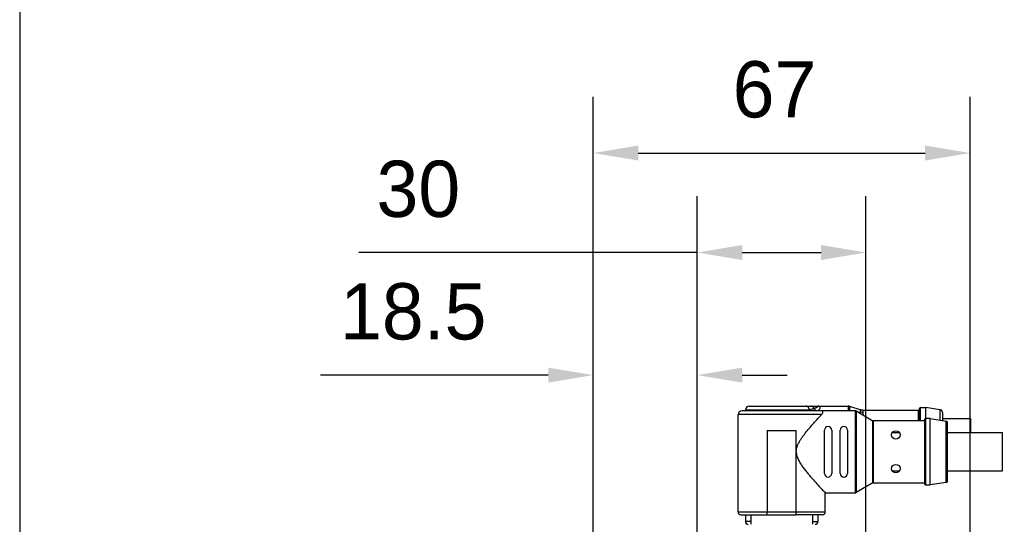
# Model space of a CAD drawing. Header units: millimetres. Extents: x -151 to 9, y 196 to 376.
# Tile 5 of 13: x -151 to -107, y 289 to 312. Entities that reach past the tile are written whole.
import ezdxf

# ---------------------------------------------------------------- set-up
doc = ezdxf.new("R2010")
doc.units = ezdxf.units.MM
doc.header["$LTSCALE"] = 65.395
doc.header["$PDMODE"] = 3
doc.header["$PDSIZE"] = 8
doc.layers.get('0').update_dxf_attribs({"linetype": 'CONTINUOUS'})
doc.layers.get('Defpoints').update_dxf_attribs({"linetype": 'CONTINUOUS'})
doc.layers.add('00_COMPONENTS', color=7, linetype='CONTINUOUS')
doc.layers.add('51__DRAFT_DIMS', color=7, linetype='CONTINUOUS')
doc.styles.get("Standard").update_dxf_attribs({"font": '兰亭黑 GBK.TTF', "height": 2.5})
doc.dimstyles.new('DIMSTYLE_1', dxfattribs={"dimtxt": 8, "dimasz": 2, "dimexe": 2.5, "dimexo": 0.5, "dimgap": 0.75, "dimtad": 1, "dimlfac": 4, "dimdsep": 46, "dimtxsty": 'STANDARD', "dimblk": '_FILLED', "dimblk1": '_FILLED', "dimblk2": '_FILLED', "dimcen": 0.09, "dimclrd": 8, "dimclre": 8, "dimclrt": 256, "dimazin": 2, "dimtp": 0.3, "dimtm": 0.3, "dimtfac": 1, "dimtofl": 0, "dimtmove": 0, "dimatfit": 3, "dimldrblk": '_FILLED', "dimfxl": 1, "dimtolj": 1, "dimarcsym": 0})

# ---------------------------------------------------------------- blocks, each defined once
blk = doc.blocks.new('_FILLED')
at = {"color": 0, "linetype": 'ByBlock'}
blk.add_solid([(0, 0), (-1, 0.167), (-1, -0.167)], dxfattribs=at)
blk = doc.blocks.new('*D1')
at = {"layer": '51__DRAFT_DIMS', "color": 8, "lineweight": -2}
for p, q in [((-125.539, 283.151), (-125.539, 308.107)), ((-108.789, 283.051), (-108.789, 308.107)), ((-123.539, 305.607), (-110.789, 305.607))]:
    blk.add_line(p, q, dxfattribs=at)
at = {"layer": 'Defpoints', "color": 0}
for p in [(-108.789, 305.607), (-125.539, 282.651), (-108.789, 282.551)]:
    blk.add_point(p, dxfattribs=at)
at = {"layer": '51__DRAFT_DIMS', "color": 8, "linetype": 'ByBlock', "lineweight": -2, "xscale": 2, "yscale": 2, "zscale": 2, "rotation": 180}
blk.add_blockref('_FILLED', (-125.539, 305.607), dxfattribs=at)
at = {"layer": '51__DRAFT_DIMS', "color": 8, "linetype": 'ByBlock', "lineweight": -2, "xscale": 2, "yscale": 2, "zscale": 2}
blk.add_blockref('_FILLED', (-108.789, 305.607), dxfattribs=at)
at = {"layer": '51__DRAFT_DIMS', "insert": (-117.482, 309.69), "char_height": 2.5, "attachment_point": 2, "line_spacing_factor": 0.9}
blk.add_mtext('\\A1;67', dxfattribs=at)
blk = doc.blocks.new('*D2')
at = {"layer": '51__DRAFT_DIMS', "color": 8, "lineweight": -2}
for p, q in [((-125.539, 283.151), (-125.539, 298.235)), ((-120.914, 274.363), (-120.914, 298.235)), ((-127.539, 295.735), (-137.662, 295.735)), ((-118.914, 295.735), (-116.914, 295.735))]:
    blk.add_line(p, q, dxfattribs=at)
at = {"layer": 'Defpoints', "color": 0}
for p in [(-120.914, 295.735), (-125.539, 282.651), (-120.914, 273.863)]:
    blk.add_point(p, dxfattribs=at)
at = {"layer": '51__DRAFT_DIMS', "color": 8, "linetype": 'ByBlock', "lineweight": -2, "xscale": 2, "yscale": 2, "zscale": 2}
blk.add_blockref('_FILLED', (-125.539, 295.735), dxfattribs=at)
at = {"layer": '51__DRAFT_DIMS', "color": 8, "linetype": 'ByBlock', "lineweight": -2, "xscale": 2, "yscale": 2, "zscale": 2, "rotation": 180}
blk.add_blockref('_FILLED', (-120.914, 295.735), dxfattribs=at)
at = {"layer": '51__DRAFT_DIMS', "insert": (-130.289, 299.819), "char_height": 2.5, "attachment_point": 3, "line_spacing_factor": 0.9}
blk.add_mtext('\\A1;18.5', dxfattribs=at)
blk = doc.blocks.new('*D3')
at = {"layer": '51__DRAFT_DIMS', "color": 8, "lineweight": -2}
for p, q in [((-120.914, 274.341), (-120.914, 303.684)), ((-113.414, 274.363), (-113.414, 303.684)), ((-120.914, 301.184), (-135.957, 301.184)), ((-118.914, 301.184), (-115.414, 301.184))]:
    blk.add_line(p, q, dxfattribs=at)
at = {"layer": 'Defpoints', "color": 0}
for p in [(-113.414, 301.184), (-120.914, 273.841), (-113.414, 273.863)]:
    blk.add_point(p, dxfattribs=at)
at = {"layer": '51__DRAFT_DIMS', "color": 8, "linetype": 'ByBlock', "lineweight": -2, "xscale": 2, "yscale": 2, "zscale": 2, "rotation": 180}
blk.add_blockref('_FILLED', (-120.914, 301.184), dxfattribs=at)
at = {"layer": '51__DRAFT_DIMS', "color": 8, "linetype": 'ByBlock', "lineweight": -2, "xscale": 2, "yscale": 2, "zscale": 2}
blk.add_blockref('_FILLED', (-113.414, 301.184), dxfattribs=at)
at = {"layer": '51__DRAFT_DIMS', "insert": (-133.315, 305.267), "char_height": 2.5, "attachment_point": 2, "line_spacing_factor": 0.9}
blk.add_mtext('\\A1;30', dxfattribs=at)

msp = doc.modelspace()

# ---------------------------------------------------------------- linework, layer by layer
msp.add_lwpolyline([(-151.0375, 195.5864), (8.9625, 195.5864), (8.9625, 375.5864), (-151.0375, 375.5864)], close=True)
at = {"layer": '00_COMPONENTS'}
for p, q in [((-118.776, 294.176), (-118.776, 294.151)), ((-115.9351, 294.176), (-118.776, 294.176)), ((-118.601, 294.351), (-114.2023, 294.351)), ((-115.9577, 294.151), (-115.9349, 294.176)), ((-114.2023, 294.351), (-114.2023, 294.348)), ((-114.2005, 294.35), (-114.2023, 294.35)), ((-114.2023, 294.348), (-114.2023, 294.151)), ((-114.2023, 294.151), (-114.2023, 294.1887)), ((-114.1268, 294.3383), (-114.1281, 294.3387)), ((-114.1268, 294.3349), (-114.1268, 294.3383)), ((-114.1268, 294.3349), (-114.1268, 294.3383)), ((-114.1268, 294.3383), (-114.1268, 294.3353)), ((-114.1268, 294.3383), (-114.1268, 294.3353)), ((-114.1265, 294.178), (-114.1265, 294.3392)), ((-113.669, 294.1936), (-114.1265, 294.3392)), ((-114.1265, 294.151), (-114.1265, 294.178)), ((-114.1265, 294.178), (-114.1265, 294.151)), ((-113.669, 294.1936), (-113.669, 294.0346)), ((-113.5553, 294.176), (-113.5553, 294.1728)), ((-113.5553, 294.176), (-111.0885, 294.176)), ((-113.5553, 294.1728), (-113.5553, 293.9674)), ((-111.0885, 294.176), (-111.0885, 293.701)), ((-111.0385, 293.701), (-111.0385, 294.251)), ((-110.9885, 293.701), (-110.9885, 294.301)), ((-110.9885, 294.301), (-110.7685, 294.301)), ((-110.7686, 294.301), (-110.7685, 293.8007)), ((-110.1186, 294.1961), (-110.7685, 294.301)), ((-110.1174, 294.1948), (-110.1188, 294.195)), ((-110.1186, 293.7305), (-110.1186, 294.1961)), ((-119.101, 289.651), (-119.101, 293.976)), ((-115.3899, 293.976), (-119.101, 293.976)), ((-113.8796, 294.151), (-118.926, 294.151)), ((-113.8796, 290.501), (-113.8796, 294.151)), ((-113.8541, 294.144), (-113.8541, 290.5079)), ((-113.8541, 294.144), (-113.1161, 293.7079)), ((-113.6691, 294.0347), (-113.669, 294.1077)), ((-110.8135, 293.751), (-110.8135, 290.901)), ((-110.7635, 293.801), (-110.7635, 290.851)), ((-110.5555, 293.801), (-110.7635, 293.801)), ((-110.5555, 290.851), (-110.5555, 293.801)), ((-110.5555, 293.801), (-109.8516, 293.6874)), ((-110.0135, 294.0727), (-110.0135, 294.0142)), ((-110.0135, 294.0142), (-110.0135, 294.0126)), ((-110.0135, 294.0126), (-110.0135, 293.7135)), ((-110.0135, 293.801), (-108.7635, 293.801)), ((-108.7635, 293.801), (-108.7635, 293.176)), ((-115.2635, 291.3635), (-115.2635, 293.2885)), ((-114.9385, 293.2885), (-114.9385, 291.3635)), ((-114.5635, 291.3635), (-114.5635, 293.2885)), ((-114.2385, 293.2885), (-114.2385, 291.3635)), ((-113.1161, 290.944), (-113.1161, 293.7079)), ((-113.0907, 293.701), (-113.0907, 290.951)), ((-110.8135, 293.701), (-113.0907, 293.701)), ((-109.8516, 290.9645), (-109.8516, 293.6874)), ((-109.7885, 291.0385), (-109.7885, 293.6134)), ((-117.8141, 293.276), (-117.8141, 289.651)), ((-117.8141, 293.276), (-116.5129, 293.276)), ((-116.5129, 289.651), (-116.5129, 293.276)), ((-112.2471, 293.176), (-111.9299, 293.176)), ((-109.7885, 293.176), (-107.3435, 293.176)), ((-107.3435, 291.476), (-107.3435, 293.176)), ((-112.2471, 291.476), (-111.9299, 291.476)), ((-109.7885, 291.476), (-107.3435, 291.476)), ((-113.1161, 290.944), (-113.8541, 290.5079)), ((-113.0907, 290.951), (-110.8135, 290.951)), ((-110.7635, 290.851), (-110.5555, 290.851)), ((-109.8516, 290.9645), (-110.5555, 290.851)), ((-115.226, 289.651), (-115.226, 290.501)), ((-115.226, 290.501), (-113.8796, 290.501)), ((-119.101, 289.651), (-115.226, 289.651)), ((-118.976, 289.526), (-116.5349, 289.526)), ((-118.776, 289.526), (-118.776, 289.226)), ((-118.5385, 289.526), (-118.5385, 289.101)), ((-115.351, 289.526), (-116.5349, 289.526)), ((-115.7885, 289.526), (-115.7885, 289.101)), ((-115.551, 289.526), (-115.551, 289.226)), ((-118.5385, 289.226), (-118.776, 289.226)), ((-115.7885, 289.226), (-115.551, 289.226))]:
    msp.add_line(p, q, dxfattribs=at)
for points in [[(-114.1281, 294.3387), (-114.1335, 294.3403), (-114.139, 294.3418), (-114.1445, 294.3432), (-114.15, 294.3444), (-114.1555, 294.3456), (-114.1611, 294.3466), (-114.1667, 294.3474), (-114.1723, 294.3482), (-114.1779, 294.3488), (-114.1835, 294.3493), (-114.1892, 294.3497), (-114.1948, 294.3499), (-114.2005, 294.35)], [(-113.5553, 294.1741), (-113.5589, 294.1741), (-113.5663, 294.1742), (-113.5739, 294.1746), (-113.5816, 294.175), (-113.5894, 294.1757), (-113.5974, 294.1765), (-113.6054, 294.1775), (-113.6136, 294.1787), (-113.6219, 294.1801), (-113.6303, 294.1817), (-113.6387, 294.1835), (-113.6473, 294.1856), (-113.6559, 294.1878), (-113.6646, 294.1904), (-113.669, 294.1917)], [(-110.0135, 294.0727), (-110.0136, 294.0754), (-110.0137, 294.079), (-110.014, 294.0827), (-110.0144, 294.0863), (-110.0148, 294.0898), (-110.0154, 294.0934), (-110.0161, 294.0969), (-110.0169, 294.1004), (-110.0177, 294.1039), (-110.0187, 294.1073), (-110.0198, 294.1107), (-110.0209, 294.1141), (-110.0222, 294.1174), (-110.0235, 294.1207), (-110.025, 294.124), (-110.0265, 294.1272), (-110.0282, 294.1304), (-110.0299, 294.1335), (-110.0317, 294.1366), (-110.0336, 294.1396), (-110.0356, 294.1426), (-110.0377, 294.1455), (-110.0399, 294.1484), (-110.0421, 294.1512), (-110.0445, 294.154), (-110.0469, 294.1567), (-110.0494, 294.1593), (-110.052, 294.1619), (-110.0547, 294.1644), (-110.0574, 294.1668), (-110.0602, 294.1691), (-110.0631, 294.1713), (-110.066, 294.1734), (-110.069, 294.1755), (-110.0721, 294.1775), (-110.0752, 294.1794), (-110.0785, 294.1812), (-110.0818, 294.183), (-110.0852, 294.1847), (-110.0888, 294.1863), (-110.0924, 294.1878), (-110.0962, 294.1892), (-110.1002, 294.1906), (-110.1042, 294.1918), (-110.1085, 294.1929), (-110.1129, 294.1939), (-110.1174, 294.1948)]]:
    msp.add_lwpolyline(points, dxfattribs=at)
for centre in [(-112.0885, 293.076), (-112.0885, 291.576)]:
    msp.add_circle(centre, 0.1875, dxfattribs=at)
for centre, radius, start, end in [((-118.601, 294.176), 0.175, 90, 180), ((-111.351, 289.9431), 6.2395, 137.28125, 137.59285), ((-112.5344, 284.69), 10.0771, 109.38649, 109.72274), ((-112.6749, 285.0889), 9.6541, 109.26846, 109.38577), ((-113.781, 288.2592), 6.2965, 109.28623, 109.46616), ((-112.8375, 285.5565), 9.1591, 108.72309, 109.27353), ((-112.9731, 285.9468), 8.746, 108.70226, 109.27882), ((-113.3337, 287.0129), 7.6204, 108.29946, 108.70424), ((-114.2024, 293.9134), 0.2753, 74.00139, 89.98157), ((-111.0885, 294.226), 0.05, 270, 0), ((-110.9885, 294.251), 0.05, 90, 180), ((-118.926, 293.976), 0.175, 90, 180), ((-113.8796, 294.101), 0.05, 59.42077, 90), ((-113.5553, 294.488), 0.3969, 253.3564, 270.00496), ((-110.7635, 293.751), 0.05, 90, 180), ((-115.101, 293.2885), 0.1625, 0, 180), ((-114.401, 293.2885), 0.1625, 0, 180), ((-113.0907, 293.751), 0.05, 239.42077, 270), ((-109.8635, 293.6134), 0.075, 0, 80.83765), ((-115.101, 291.3635), 0.1625, 180, 0), ((-114.401, 291.3635), 0.1625, 180, 0), ((-113.0907, 290.901), 0.05, 90, 120.57923), ((-110.7635, 290.901), 0.05, 180, 270), ((-109.8635, 291.0385), 0.075, 279.16235, 0), ((-113.8796, 290.551), 0.05, 270, 300.57923), ((-118.976, 289.651), 0.125, 180, 270), ((-115.351, 289.651), 0.125, 270, 0), ((-118.651, 289.226), 0.125, 180, 270), ((-115.676, 289.226), 0.125, 270, 0)]:
    msp.add_arc(centre, radius, start, end, dxfattribs=at)
for points, knots in [([(-115.9351, 294.176), (-115.9351, 294.1977), (-115.9397, 294.2309), (-115.9558, 294.2719), (-115.9729, 294.2999), (-115.9941, 294.3228), (-116.0181, 294.3393), (-116.0432, 294.3489), (-116.0602, 294.351), (-116.0684, 294.351)], [0, 0, 0, 0, 0.2682079, 0.4070566, 0.542645, 0.6710465, 0.7900339, 0.8993207, 1, 1, 1, 1]), ([(-115.7264, 294.248), (-115.7313, 294.2627), (-115.7437, 294.2901), (-115.771, 294.3237), (-115.8047, 294.3457), (-115.8302, 294.351), (-115.8424, 294.351)], [0, 0, 0, 0, 0.2816068, 0.5408645, 0.7776553, 1, 1, 1, 1]), ([(-115.7775, 294.2309), (-115.7732, 294.2324), (-115.7562, 294.2381), (-115.7392, 294.2439), (-115.7264, 294.248)], [0, 0, 0, 0, 0.2519569, 1, 1, 1, 1]), ([(-115.7264, 294.248), (-115.7078, 294.2558), (-115.6742, 294.2703), (-115.6347, 294.2888), (-115.6085, 294.3022), (-115.5925, 294.311), (-115.5791, 294.3188), (-115.568, 294.3258), (-115.5593, 294.3319), (-115.5526, 294.337), (-115.548, 294.3412), (-115.5454, 294.3443), (-115.5443, 294.3464), (-115.544, 294.3477), (-115.5442, 294.3488), (-115.5449, 294.3496), (-115.5459, 294.3503), (-115.548, 294.3509), (-115.5497, 294.351), (-115.551, 294.351)], [0, 0, 0, 0, 0.2771657, 0.5042434, 0.5995379, 0.6828296, 0.7542499, 0.8139453, 0.8624507, 0.9005513, 0.9289995, 0.9487584, 0.9558309, 0.9614127, 0.9660603, 0.970609, 0.9758846, 0.9824031, 1, 1, 1, 1]), ([(-115.7264, 294.248), (-115.711, 294.2273), (-115.6755, 294.1898), (-115.6321, 294.1617), (-115.6092, 294.1509)], [0, 0, 0, 0, 0.5045855, 1, 1, 1, 1]), ([(-115.5407, 294.151), (-115.5257, 294.1647), (-115.4999, 294.191), (-115.4707, 294.2313), (-115.4566, 294.2632), (-115.4529, 294.2856), (-115.4534, 294.2998), (-115.457, 294.3124), (-115.466, 294.3271), (-115.4852, 294.341), (-115.5157, 294.3495), (-115.5385, 294.351), (-115.551, 294.351)], [0, 0, 0, 0, 0.2048121, 0.3709884, 0.4999194, 0.5526667, 0.5993995, 0.6421922, 0.6835179, 0.7704633, 0.8740989, 1, 1, 1, 1]), ([(-116.5129, 292.326), (-116.5129, 292.3506), (-116.5101, 292.3999), (-116.4937, 292.4969), (-116.4558, 292.6136), (-116.3922, 292.7448), (-116.3181, 292.8684), (-116.2381, 292.9858), (-116.1279, 293.134), (-115.9875, 293.3077), (-115.8204, 293.5021), (-115.6626, 293.6791), (-115.5202, 293.8353), (-115.4309, 293.9319), (-115.3899, 293.976)], [0, 0, 0, 0, 0.0364217, 0.0727889, 0.1451225, 0.2168491, 0.2877964, 0.3578185, 0.4267602, 0.5606581, 0.6877243, 0.8055771, 0.9110461, 1, 1, 1, 1]), ([(-115.3899, 293.976), (-115.3784, 293.9883), (-115.3589, 294.0119), (-115.3379, 294.0476), (-115.327, 294.0788), (-115.326, 294.1021), (-115.3302, 294.1172), (-115.3354, 294.1265), (-115.3424, 294.1343), (-115.3546, 294.1429), (-115.3745, 294.1497), (-115.3917, 294.151), (-115.401, 294.151)], [0, 0, 0, 0, 0.2085378, 0.3770563, 0.5097754, 0.613994, 0.6591368, 0.7019214, 0.7442994, 0.7881072, 0.8850086, 1, 1, 1, 1]), ([(-116.5129, 292.326), (-116.5129, 292.2927), (-116.5077, 292.2262), (-116.4858, 292.129), (-116.4527, 292.0356), (-116.3979, 291.9168), (-116.3156, 291.7776), (-116.2061, 291.6211), (-116.0921, 291.4733), (-115.9772, 291.333), (-115.8636, 291.2), (-115.7213, 291.0379), (-115.5605, 290.8601), (-115.3849, 290.6702), (-115.2773, 290.5554), (-115.226, 290.501)], [0, 0, 0, 0, 0.0439266, 0.0877418, 0.1313571, 0.1747115, 0.2604377, 0.3446561, 0.4270062, 0.5070614, 0.5843045, 0.6581073, 0.7921714, 0.9010897, 1, 1, 1, 1]), ([(-117.7921, 289.526), (-117.7938, 289.526), (-117.7964, 289.5279), (-117.7988, 289.5315), (-117.8017, 289.5376), (-117.8049, 289.5479), (-117.8081, 289.5633), (-117.8107, 289.582), (-117.8126, 289.6034), (-117.8138, 289.6267), (-117.8141, 289.6428), (-117.8141, 289.651)], [0, 0, 0, 0, 0.0378558, 0.0656281, 0.1006869, 0.1933585, 0.3149379, 0.4619271, 0.629323, 0.8109902, 1, 1, 1, 1]), ([(-116.5349, 289.526), (-116.5333, 289.526), (-116.5306, 289.5279), (-116.5283, 289.5315), (-116.5262, 289.5356), (-116.5243, 289.5408), (-116.5217, 289.5497), (-116.519, 289.5633), (-116.5163, 289.582), (-116.5144, 289.6034), (-116.5132, 289.6267), (-116.5129, 289.6428), (-116.5129, 289.651)], [0, 0, 0, 0, 0.0378558, 0.0656243, 0.1006802, 0.1432932, 0.1934062, 0.314979, 0.4619597, 0.6293454, 0.8110014, 1, 1, 1, 1])]:
    msp.add_open_spline(points, degree=3, knots=knots, dxfattribs=at)
msp.add_open_spline([(-115.9349, 294.176), (-115.9163, 294.1824), (-115.8979, 294.1892), (-115.8793, 294.1957)], degree=3, dxfattribs=at)

# ---------------------------------------------------------------- dimensions: what is measured, and where the dimension line sits
at = {"layer": '51__DRAFT_DIMS'}
for base, p1, p2, picture, middle in [((-108.7885, 305.607), (-125.5385, 282.6507), (-108.7885, 282.551), '*D1', (-117.4823, 305.607)), ((-113.4135, 301.184), (-120.9135, 273.841), (-113.4135, 273.8635), '*D3', (-133.3155, 301.184)), ((-120.9135, 295.7353), (-125.5385, 282.6507), (-120.9135, 273.8635), '*D2', (-133.6, 295.7353))]:
    dim = msp.add_linear_dim(base=base, p1=p1, p2=p2, dimstyle='DIMSTYLE_1', override={"dimtxsty": 'STANDARD'}, dxfattribs=at)
    dim.commit()
    dim.dimension.update_dxf_attribs({"geometry": picture, "text_midpoint": middle, "dimtype": 160})

doc.saveas('drawing.dxf')
